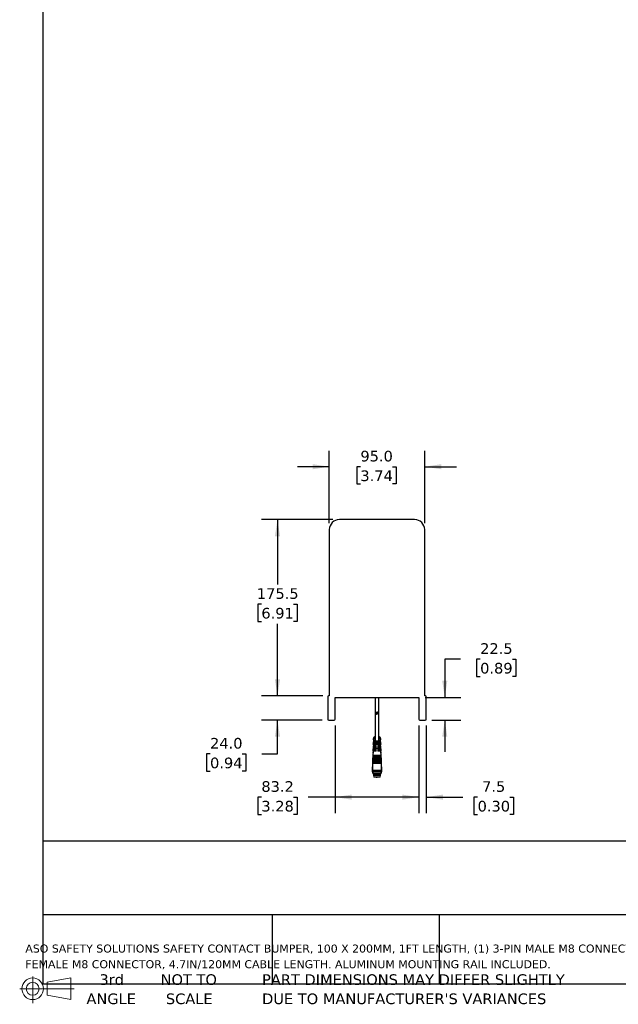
# Model space of a CAD drawing. Header units: millimetres. Extents: x 34 to 2457, y 34 to 1886.
# Tile 1 of 4: x 34 to 630, y 37 to 1017. Entities that reach past the tile are written whole.
import ezdxf

# ---------------------------------------------------------------- set-up
doc = ezdxf.new("R2010")
doc.units = ezdxf.units.MM
doc.header["$LTSCALE"] = 5
doc.linetypes.add('SLD-Solid', pattern=[0])
doc.layers.add('DIMENSIONS', color=140, linetype='SLD-Solid', lineweight=25)
doc.layers.add('TEXT', color=140, linetype='SLD-Solid', lineweight=25)
doc.styles.add('SLDTEXTSTYLE0', font='VERDANA.TTF')
doc.dimstyles.new('SLDDIMSTYLE0', dxfattribs={"dimtxt": 10.790039, "dimasz": 16.51, "dimexe": 0, "dimexo": 0.0625, "dimgap": 2.69751, "dimtad": 0, "dimtih": 1, "dimtoh": 1, "dimrnd": 1e-09, "dimzin": 4, "dimdsep": 46, "dimtxsty": 'SLDTEXTSTYLE0', "dimsah": 1, "dimcen": 0.09, "dimadec": 0, "dimazin": 1, "dimtfac": 1, "dimtmove": 0, "dimatfit": 0, "dimfxl": 0, "dimfrac": 2, "dimtolj": 1, "dimtzin": 12, "dimarcsym": 0})
doc.dimstyles.new('SLDDIMSTYLE1', dxfattribs={"dimtxt": 10.790039, "dimasz": 16.51, "dimexe": 0, "dimexo": 0.0625, "dimgap": 2.69751, "dimtad": 0, "dimtih": 1, "dimtoh": 1, "dimrnd": 1e-09, "dimzin": 12, "dimdsep": 46, "dimtxsty": 'SLDTEXTSTYLE0', "dimsah": 1, "dimcen": 0.09, "dimadec": 0, "dimazin": 3, "dimtfac": 1, "dimtofl": 0, "dimtmove": 0, "dimatfit": 3, "dimfxl": 0, "dimfrac": 2, "dimtolj": 1, "dimtzin": 12, "dimarcsym": 0})
doc.dimstyles.new('SLDDIMSTYLE2', dxfattribs={"dimtxt": 10.790039, "dimasz": 16.51, "dimexe": 0, "dimexo": 0.0625, "dimgap": 2.69751, "dimtad": 0, "dimtih": 1, "dimtoh": 1, "dimrnd": 1e-09, "dimzin": 12, "dimdsep": 46, "dimtxsty": 'SLDTEXTSTYLE0', "dimsah": 1, "dimcen": 0.09, "dimadec": 0, "dimazin": 3, "dimtfac": 1, "dimtmove": 0, "dimatfit": 0, "dimfxl": 0, "dimfrac": 2, "dimtolj": 1, "dimtzin": 12, "dimarcsym": 0})

# ---------------------------------------------------------------- blocks, each defined once
blk = doc.blocks.new('Block11')
at = {"color": 7, "linetype": 'SLD-Solid', "lineweight": 18}
for p, q in [((12.94, 26.55), (12.94, 0)), ((27.4, 20.84), (50.88, 25.16)), ((27.4, 7.98), (27.4, 20.84)), ((50.88, 25.16), (50.88, 3.66)), ((0, 14.41), (54.37, 14.41)), ((27.4, 7.98), (50.88, 3.66))]:
    blk.add_line(p, q, dxfattribs=at)
for radius in [10.75, 6.43]:
    blk.add_circle((12.94, 14.41), radius, dxfattribs=at)
blk = doc.blocks.new('Block12')
at = {"color": 7, "linetype": 'Continuous'}
blk.add_blockref('Block11', (0, 0), dxfattribs=at)
blk = doc.blocks.new('SW_NOTE_0')
at = {"layer": 'TEXT', "color": 0, "char_height": 7.9375, "attachment_point": 1, "style": 'SLDTEXTSTYLE0'}
for s, insert in [('ASO SAFETY SOLUTIONS SAFETY CONTACT BUMPER, 100 X 200MM, 1FT LENGTH, (1) 3-PIN MALE M8 CONNECTOR AND (1) 3-PIN ', (0, 10.08)), ('FEMALE M8 CONNECTOR, 4.7IN/120MM CABLE LENGTH. ALUMINUM MOUNTING RAIL INCLUDED.', (0, -5.5))]:
    blk.add_mtext(s, dxfattribs=dict(at, insert=insert))
blk = doc.blocks.new('SW_NOTE_0_3')
at = {"layer": 'TEXT', "color": 0, "char_height": 10.5833, "attachment_point": 1, "style": 'SLDTEXTSTYLE0'}
for s, insert in [('PART DIMENSIONS MAY DIFFER SLIGHTLY ', (0, 13.44)), ("DUE TO MANUFACTURER'S VARIANCES", (0, -5.67))]:
    blk.add_mtext(s, dxfattribs=dict(at, insert=insert))
blk = doc.blocks.new('SW_NOTE_0_4')
at = {"layer": 'TEXT', "color": 0, "char_height": 10.583, "attachment_point": 2, "style": 'SLDTEXTSTYLE0'}
for s, insert in [('NOT TO', (26.29, 13.44)), ('SCALE', (26.77, -5.67))]:
    blk.add_mtext(s, dxfattribs=dict(at, insert=insert))
blk = doc.blocks.new('SW_NOTE_0_5')
at = {"layer": 'TEXT', "color": 0, "char_height": 10.583, "attachment_point": 2, "style": 'SLDTEXTSTYLE0'}
for s, insert in [('3rd', (11.58, 13.44)), ('ANGLE', (11.09, -5.67))]:
    blk.add_mtext(s, dxfattribs=dict(at, insert=insert))
blk = doc.blocks.new('_D')
at = {"layer": 'DIMENSIONS'}
for p, q in [((342.56, 515.53), (342.56, 587.68)), ((437.56, 515.53), (437.56, 587.68)), ((342.56, 571.81), (310.81, 571.81)), ((373.51, 571.81), (369.89, 571.81)), ((369.89, 571.81), (369.89, 554.66)), ((405.58, 571.81), (409.2, 571.81)), ((409.2, 571.81), (409.2, 554.66)), ((437.56, 571.81), (469.31, 571.81)), ((369.89, 554.66), (373.51, 554.66)), ((409.2, 554.66), (405.58, 554.66))]:
    blk.add_line(p, q, dxfattribs=at)
for points in [[(342.56, 571.81), (326.05, 574.35), (326.05, 569.27)], [(437.56, 571.81), (454.07, 569.27), (454.07, 574.35)]]:
    blk.add_solid(points, dxfattribs=at)
at = {"layer": 'DIMENSIONS', "char_height": 10.583, "attachment_point": 1, "style": 'SLDTEXTSTYLE0'}
for s, insert in [('95.0', (373.51, 587.66)), ('3.74', (373.51, 568.1))]:
    blk.add_mtext(s, dxfattribs=dict(at, insert=insert))
blk = doc.blocks.new('_D_1')
at = {"layer": 'DIMENSIONS'}
for p, q in [((346.21, 519.18), (275.06, 519.18)), ((290.94, 519.18), (290.94, 454.58)), ((274.9, 435.02), (271.28, 435.02)), ((271.28, 435.02), (271.28, 417.87)), ((306.97, 435.02), (310.59, 435.02)), ((310.59, 435.02), (310.59, 417.87)), ((271.28, 417.87), (274.9, 417.87)), ((290.94, 343.68), (290.94, 415.45)), ((310.59, 417.87), (306.97, 417.87)), ((336.21, 343.68), (275.06, 343.68))]:
    blk.add_line(p, q, dxfattribs=at)
for points in [[(290.94, 519.18), (288.4, 502.67), (293.48, 502.67)], [(290.94, 343.68), (293.48, 360.19), (288.4, 360.19)]]:
    blk.add_solid(points, dxfattribs=at)
at = {"layer": 'DIMENSIONS', "char_height": 10.583, "attachment_point": 1, "style": 'SLDTEXTSTYLE0'}
for s, insert in [('175.5', (270.42, 450.88)), ('6.91', (274.9, 431.31))]:
    blk.add_mtext(s, dxfattribs=dict(at, insert=insert))
blk = doc.blocks.new('_D_2')
at = {"layer": 'DIMENSIONS'}
for p, q in [((290.94, 343.68), (290.94, 375.43)), ((336.21, 343.68), (275.06, 343.68)), ((335.59, 319.68), (275.06, 319.68)), ((290.94, 285.99), (290.94, 319.68)), ((223.79, 285.99), (220.17, 285.99)), ((220.17, 285.99), (220.17, 268.84)), ((255.85, 285.99), (259.48, 285.99)), ((259.48, 285.99), (259.48, 268.84)), ((275.31, 285.99), (290.94, 285.99)), ((220.17, 268.84), (223.79, 268.84)), ((259.48, 268.84), (255.85, 268.84))]:
    blk.add_line(p, q, dxfattribs=at)
for points in [[(290.94, 343.68), (293.48, 360.19), (288.4, 360.19)], [(290.94, 319.68), (288.4, 303.17), (293.48, 303.17)]]:
    blk.add_solid(points, dxfattribs=at)
at = {"layer": 'DIMENSIONS', "char_height": 10.583, "attachment_point": 1, "style": 'SLDTEXTSTYLE0'}
for s, insert in [('24.0', (223.79, 301.84)), ('0.94', (223.79, 282.28))]:
    blk.add_mtext(s, dxfattribs=dict(at, insert=insert))
blk = doc.blocks.new('_D_3')
at = {"layer": 'DIMENSIONS'}
for p, q in [((348.44, 314.33), (348.44, 227.07)), ((431.69, 314.33), (431.69, 227.07)), ((274.9, 242.94), (271.28, 242.94)), ((271.28, 242.94), (271.28, 225.79)), ((306.97, 242.94), (310.59, 242.94)), ((310.59, 242.94), (310.59, 225.79)), ((348.44, 242.94), (321.59, 242.94)), ((431.69, 242.94), (348.44, 242.94)), ((271.28, 225.79), (274.9, 225.79)), ((310.59, 225.79), (306.97, 225.79))]:
    blk.add_line(p, q, dxfattribs=at)
for points in [[(348.44, 242.94), (364.95, 240.4), (364.95, 245.48)], [(431.69, 242.94), (415.18, 245.48), (415.18, 240.4)]]:
    blk.add_solid(points, dxfattribs=at)
at = {"layer": 'DIMENSIONS', "char_height": 10.583, "attachment_point": 1, "style": 'SLDTEXTSTYLE0'}
for s, insert in [('83.2', (274.9, 258.8)), ('3.28', (274.9, 239.24))]:
    blk.add_mtext(s, dxfattribs=dict(at, insert=insert))
blk = doc.blocks.new('_D_4')
at = {"layer": 'DIMENSIONS'}
for p, q in [((431.69, 314.33), (431.69, 227.07)), ((439.19, 314.33), (439.19, 227.07)), ((431.69, 242.94), (399.94, 242.94)), ((439.19, 242.94), (475.61, 242.94)), ((490.23, 242.94), (486.61, 242.94)), ((486.61, 242.94), (486.61, 225.79)), ((522.3, 242.94), (525.92, 242.94)), ((525.92, 242.94), (525.92, 225.79)), ((486.61, 225.79), (490.23, 225.79)), ((525.92, 225.79), (522.3, 225.79))]:
    blk.add_line(p, q, dxfattribs=at)
for points in [[(431.69, 242.94), (415.18, 245.48), (415.18, 240.4)], [(439.19, 242.94), (455.7, 240.4), (455.7, 245.48)]]:
    blk.add_solid(points, dxfattribs=at)
at = {"layer": 'DIMENSIONS', "char_height": 10.583, "attachment_point": 1, "style": 'SLDTEXTSTYLE0'}
for s, insert in [('7.5', (494.72, 258.8)), ('0.30', (490.23, 239.24))]:
    blk.add_mtext(s, dxfattribs=dict(at, insert=insert))
blk = doc.blocks.new('_D_5')
at = {"layer": 'DIMENSIONS'}
for p, q in [((473.33, 380.28), (457.57, 380.28)), ((457.57, 380.28), (457.57, 342.18)), ((492.79, 380.28), (489.16, 380.28)), ((489.16, 380.28), (489.16, 363.13)), ((524.85, 380.28), (528.47, 380.28)), ((528.47, 380.28), (528.47, 363.13)), ((489.16, 363.13), (492.79, 363.13)), ((528.47, 363.13), (524.85, 363.13)), ((438.04, 342.18), (473.44, 342.18)), ((444.54, 319.68), (473.44, 319.68)), ((457.57, 319.68), (457.57, 287.93))]:
    blk.add_line(p, q, dxfattribs=at)
for points in [[(457.57, 342.18), (460.11, 358.69), (455.03, 358.69)], [(457.57, 319.68), (455.03, 303.17), (460.11, 303.17)]]:
    blk.add_solid(points, dxfattribs=at)
at = {"layer": 'DIMENSIONS', "char_height": 10.583, "attachment_point": 1, "style": 'SLDTEXTSTYLE0'}
for s, insert in [('22.5', (492.79, 396.14)), ('0.89', (492.79, 376.57))]:
    blk.add_mtext(s, dxfattribs=dict(at, insert=insert))

msp = doc.modelspace()

# ---------------------------------------------------------------- linework, layer by layer
for p, q in [((427.561, 519.18), (352.561, 519.18)), ((342.561, 509.18), (342.561, 343.68)), ((437.561, 343.68), (437.561, 509.18)), ((342.561, 343.68), (341.686, 343.685)), ((438.436, 343.685), (437.561, 343.68)), ((340.936, 342.935), (340.936, 320.68)), ((348.436, 342.18), (431.686, 342.18)), ((348.436, 320.68), (348.436, 342.18)), ((388.311, 342.18), (388.311, 327.93)), ((391.811, 326.43), (391.811, 342.18)), ((431.686, 342.18), (431.686, 320.68)), ((439.186, 320.68), (439.186, 342.935)), ((388.311, 327.93), (388.311, 327.18)), ((389.561, 326.68), (388.311, 327.93)), ((388.311, 326.515), (388.311, 298.78)), ((388.311, 326.515), (389.561, 325.265)), ((388.384, 326.68), (389.159, 326.68)), ((389.495, 326.265), (388.561, 326.265)), ((390.627, 326.265), (389.495, 326.265)), ((390.561, 327.68), (389.561, 326.68)), ((389.561, 325.265), (390.561, 326.265)), ((391.811, 326.43), (390.561, 327.68)), ((390.561, 326.265), (391.811, 325.015)), ((391.738, 326.265), (390.627, 326.265)), ((390.962, 326.68), (391.561, 326.68)), ((391.811, 325.015), (391.811, 325.765)), ((391.811, 298.78), (391.811, 325.015)), ((341.936, 319.68), (347.436, 319.68)), ((432.686, 319.68), (438.186, 319.68)), ((386.394, 297.93), (386.255, 294.73)), ((386.255, 294.73), (386.464, 294.73)), ((386.374, 295.73), (386.427, 296.93)), ((386.374, 295.73), (386.508, 295.73)), ((387.461, 297.93), (386.394, 297.93)), ((386.56, 296.93), (386.427, 296.93)), ((386.586, 302.33), (386.447, 299.13)), ((386.447, 299.13), (388.311, 299.13)), ((386.586, 297.53), (386.447, 294.33)), ((386.447, 294.33), (389.311, 294.33)), ((386.57, 300.13), (386.624, 301.33)), ((386.57, 300.13), (388.311, 300.13)), ((386.624, 296.53), (386.57, 295.33)), ((393.552, 295.33), (386.57, 295.33)), ((388.311, 302.33), (386.586, 302.33)), ((393.535, 297.53), (386.586, 297.53)), ((388.311, 301.33), (386.624, 301.33)), ((386.624, 296.53), (393.498, 296.53)), ((388.311, 303.58), (387.061, 302.33)), ((388.311, 298.78), (387.061, 297.53)), ((388.311, 294.33), (388.311, 293.13)), ((388.361, 298.83), (391.761, 298.83)), ((389.311, 293.13), (389.311, 294.33)), ((390.811, 294.33), (393.675, 294.33)), ((390.811, 294.33), (390.811, 293.13)), ((393.061, 302.33), (391.811, 303.58)), ((393.535, 302.33), (391.811, 302.33)), ((393.498, 301.33), (391.811, 301.33)), ((391.811, 300.13), (393.552, 300.13)), ((391.811, 299.13), (393.675, 299.13)), ((393.061, 297.53), (391.811, 298.78)), ((391.811, 293.13), (391.811, 294.33)), ((393.727, 297.93), (392.661, 297.93)), ((393.498, 301.33), (393.552, 300.13)), ((393.552, 295.33), (393.498, 296.53)), ((393.675, 299.13), (393.535, 302.33)), ((393.675, 294.33), (393.535, 297.53)), ((393.694, 296.93), (393.561, 296.93)), ((393.614, 295.73), (393.748, 295.73)), ((393.658, 294.73), (393.867, 294.73)), ((393.694, 296.93), (393.748, 295.73)), ((393.867, 294.73), (393.727, 297.93)), ((385.879, 286.125), (385.835, 285.126)), ((385.835, 285.126), (386.045, 285.117)), ((386.045, 285.126), (385.835, 285.126)), ((385.879, 286.125), (386.089, 286.125)), ((385.966, 288.123), (385.923, 287.124)), ((385.923, 287.124), (386.132, 287.115)), ((386.132, 287.124), (385.923, 287.124)), ((385.966, 288.123), (386.176, 288.123)), ((386.202, 293.53), (386.01, 289.122)), ((386.01, 289.122), (386.26, 289.111)), ((388.311, 289.122), (386.01, 289.122)), ((386.202, 288.73), (386.01, 284.322)), ((386.01, 284.322), (386.26, 284.311)), ((394.112, 284.322), (386.01, 284.322)), ((386.05, 284.32), (386.042, 284.127)), ((388.311, 293.53), (386.202, 293.53)), ((389.311, 288.73), (386.202, 288.73)), ((386.26, 284.311), (386.216, 283.323)), ((386.26, 289.111), (386.243, 288.73)), ((386.394, 293.13), (386.255, 289.93)), ((386.255, 289.93), (389.311, 289.93)), ((388.311, 289.111), (386.26, 289.111)), ((393.862, 284.311), (386.26, 284.311)), ((386.427, 292.13), (386.374, 290.93)), ((393.748, 290.93), (386.374, 290.93)), ((389.311, 293.13), (386.394, 293.13)), ((386.427, 292.13), (393.694, 292.13)), ((388.311, 289.93), (388.311, 288.73)), ((389.311, 288.73), (389.311, 289.93)), ((393.727, 293.13), (390.811, 293.13)), ((390.811, 289.93), (393.867, 289.93)), ((390.811, 289.93), (390.811, 288.73)), ((393.919, 288.73), (390.811, 288.73)), ((393.919, 293.53), (391.811, 293.53)), ((391.811, 288.73), (391.811, 289.93)), ((394.112, 289.122), (391.811, 289.122)), ((393.862, 289.111), (391.811, 289.111)), ((393.748, 290.93), (393.694, 292.13)), ((393.867, 289.93), (393.727, 293.13)), ((393.862, 289.111), (394.112, 289.122)), ((393.879, 288.73), (393.862, 289.111)), ((393.862, 284.311), (394.112, 284.322)), ((393.905, 283.323), (393.862, 284.311)), ((394.112, 289.122), (393.919, 293.53)), ((394.112, 284.322), (393.919, 288.73)), ((393.946, 288.123), (394.156, 288.123)), ((393.99, 287.115), (394.199, 287.124)), ((394.199, 287.124), (393.99, 287.124)), ((394.033, 286.125), (394.243, 286.125)), ((394.08, 284.127), (394.071, 284.32)), ((394.077, 285.117), (394.286, 285.126)), ((394.286, 285.126), (394.077, 285.126)), ((394.199, 287.124), (394.156, 288.123)), ((394.286, 285.126), (394.243, 286.125)), ((385.705, 282.129), (385.661, 281.13)), ((385.661, 281.13), (385.661, 276.33)), ((385.87, 281.13), (385.661, 281.13)), ((385.705, 277.329), (385.661, 276.33)), ((385.661, 276.33), (385.661, 269.33)), ((394.461, 276.33), (385.661, 276.33)), ((385.705, 282.129), (386.164, 282.129)), ((385.705, 277.329), (394.417, 277.329)), ((385.792, 284.127), (385.748, 283.128)), ((385.748, 283.128), (385.957, 283.119)), ((385.958, 283.128), (385.748, 283.128)), ((385.792, 279.327), (385.748, 278.328)), ((385.748, 278.328), (385.998, 278.317)), ((394.374, 278.328), (385.748, 278.328)), ((385.792, 284.127), (386.252, 284.127)), ((385.792, 279.327), (394.33, 279.327)), ((385.879, 281.325), (385.835, 280.326)), ((385.835, 280.326), (386.085, 280.315)), ((394.286, 280.326), (385.835, 280.326)), ((385.879, 281.325), (394.243, 281.325)), ((385.966, 283.323), (385.923, 282.324)), ((385.923, 282.324), (386.172, 282.313)), ((394.199, 282.324), (385.923, 282.324)), ((385.963, 282.322), (385.955, 282.129)), ((385.998, 278.317), (385.955, 277.329)), ((385.966, 283.323), (394.156, 283.323)), ((394.124, 278.317), (385.998, 278.317)), ((386.085, 280.315), (386.042, 279.327)), ((394.037, 280.315), (386.085, 280.315)), ((386.172, 282.313), (386.129, 281.325)), ((393.949, 282.313), (386.172, 282.313)), ((393.87, 284.127), (394.33, 284.127)), ((393.949, 282.313), (394.199, 282.324)), ((393.993, 281.325), (393.949, 282.313)), ((393.957, 282.129), (394.417, 282.129)), ((394.037, 280.315), (394.286, 280.326)), ((394.08, 279.327), (394.037, 280.315)), ((394.124, 278.317), (394.374, 278.328)), ((394.167, 277.329), (394.124, 278.317)), ((394.199, 282.324), (394.156, 283.323)), ((394.167, 282.129), (394.159, 282.322)), ((394.164, 283.119), (394.374, 283.128)), ((394.374, 283.128), (394.164, 283.128)), ((394.286, 280.326), (394.243, 281.325)), ((394.461, 281.13), (394.251, 281.13)), ((394.374, 283.128), (394.33, 284.127)), ((394.374, 278.328), (394.33, 279.327)), ((394.461, 281.13), (394.417, 282.129)), ((394.461, 276.33), (394.417, 277.329)), ((394.461, 276.33), (394.461, 281.13)), ((394.461, 269.33), (394.461, 276.33)), ((385.561, 273.13), (385.261, 272.83)), ((385.261, 272.83), (385.261, 268.43)), ((385.261, 272.83), (385.661, 272.83)), ((385.261, 268.43), (385.561, 268.13)), ((385.261, 268.43), (386.261, 268.43)), ((385.661, 273.73), (385.561, 273.63)), ((385.561, 273.63), (385.561, 273.13)), ((385.561, 273.63), (385.661, 273.63)), ((385.561, 273.13), (385.661, 273.13)), ((385.561, 268.13), (385.561, 267.23)), ((385.561, 268.13), (386.061, 268.13)), ((385.561, 267.23), (385.661, 267.13)), ((385.561, 267.23), (386.061, 267.23)), ((394.461, 269.33), (385.661, 269.33)), ((386.061, 267.13), (385.661, 267.13)), ((386.661, 268.83), (386.061, 268.23)), ((386.061, 268.23), (386.061, 266.43)), ((386.061, 268.23), (394.061, 268.23)), ((386.061, 266.43), (386.661, 265.83)), ((386.061, 266.43), (394.061, 266.43)), ((386.661, 265.33), (386.561, 265.23)), ((386.561, 265.23), (386.561, 264.73)), ((386.561, 265.23), (393.561, 265.23)), ((386.561, 264.73), (386.8, 262.817)), ((386.561, 264.73), (393.561, 264.73)), ((386.661, 269.33), (386.661, 268.83)), ((386.661, 268.83), (390.061, 268.83)), ((386.661, 265.83), (386.661, 265.33)), ((386.661, 265.83), (393.461, 265.83)), ((386.661, 265.33), (390.061, 265.33)), ((390.061, 268.83), (393.461, 268.83)), ((390.061, 265.33), (393.461, 265.33)), ((393.322, 262.817), (393.561, 264.73)), ((393.461, 268.83), (393.461, 269.33)), ((394.061, 268.23), (393.461, 268.83)), ((393.461, 265.83), (394.061, 266.43)), ((393.461, 265.33), (393.461, 265.83)), ((393.561, 265.23), (393.461, 265.33)), ((393.561, 264.73), (393.561, 265.23)), ((393.861, 268.43), (394.861, 268.43)), ((394.061, 266.43), (394.061, 268.23)), ((394.061, 268.13), (394.561, 268.13)), ((394.061, 267.23), (394.561, 267.23)), ((394.461, 267.13), (394.061, 267.13)), ((394.561, 273.63), (394.461, 273.73)), ((394.461, 273.63), (394.561, 273.63)), ((394.461, 273.13), (394.561, 273.13)), ((394.461, 272.83), (394.861, 272.83)), ((394.461, 267.13), (394.561, 267.23)), ((394.561, 273.13), (394.561, 273.63)), ((394.861, 272.83), (394.561, 273.13)), ((394.561, 268.13), (394.861, 268.43)), ((394.561, 267.23), (394.561, 268.13)), ((394.861, 268.43), (394.861, 272.83)), ((390.061, 262.817), (386.8, 262.817)), ((389.074, 262.81), (390.061, 262.81)), ((393.322, 262.817), (390.061, 262.817)), ((391.047, 262.81), (390.061, 262.81))]:
    msp.add_line(p, q)
for centre, radius, start, end in [((352.561, 509.18), 10, 90, 180), ((427.561, 509.18), 10, 360, 90), ((341.686, 342.935), 0.75, 90, 180), ((438.436, 342.935), 0.75, 0, 90), ((390.061, 327.18), 1.75, 163.39845, 196.60155), ((390.061, 328.18), 1.75, 196.60155, 315), ((390.061, 324.765), 1.75, 102.711711, 121.002719), ((390.061, 326.065), 0.6, 160.528779, 245.704811), ((390.061, 324.765), 1.75, 58.997281, 77.288289), ((390.061, 326.765), 1.75, 315, 343.39845), ((390.061, 325.765), 1.75, 0, 16.60155), ((341.936, 320.68), 1, 180, 270), ((347.436, 320.68), 1, 270, 360), ((432.686, 320.68), 1, 180, 270), ((438.186, 320.68), 1, 270, 0)]:
    msp.add_arc(centre, radius, start, end)
msp.add_open_spline([(390.061, 262.73), (390.061, 262.73), (390.061, 262.738), (390.061, 262.771), (390.061, 262.795), (390.061, 262.817)], degree=3, knots=[0, 0, 0, 0, 0.5, 0.5, 1, 1, 1, 1])
at = {"layer": 'TEXT'}
for p, q in [((57.15, 1885.95), (57.15, 57.15)), ((2457.45, 199.135), (57.15, 199.135)), ((2457.45, 125.73), (57.15, 125.73)), ((285.75, 125.73), (285.75, 57.15)), ((451.905, 125.73), (451.905, 57.15)), ((57.15, 57.15), (2457.45, 57.15))]:
    msp.add_line(p, q, dxfattribs=at)

# ---------------------------------------------------------------- block references
for name, p in [('SW_NOTE_0', (39.829, 86.117)), ('Block12', (34.19, 37.769)), ('SW_NOTE_0_5', (114.237, 53.177)), ('SW_NOTE_0_4', (176.286, 53.177)), ('SW_NOTE_0_3', (275.596, 53.177))]:
    msp.add_blockref(name, p, dxfattribs=at)

# ---------------------------------------------------------------- dimensions: what is measured, and where the dimension line sits
at = {"layer": 'DIMENSIONS'}
for base, p1, p2, dimstyle, picture, middle in [((437.561, 571.807), (342.561, 509.18), (437.561, 509.18), 'SLDDIMSTYLE0', '_D', (389.544, 571.807)), ((439.186, 242.942), (431.686, 320.68), (439.186, 320.68), 'SLDDIMSTYLE2', '_D_4', (506.267, 242.942))]:
    dim = msp.add_linear_dim(base=base, p1=p1, p2=p2, dimstyle=dimstyle, dxfattribs=at)
    dim.commit()
    dim.dimension.update_dxf_attribs({"geometry": picture, "text_midpoint": middle, "dimtype": 160})
for base, p1, p2, angle, dimstyle, picture, middle in [((290.936, 343.68), (352.561, 519.18), (342.561, 343.68), 90, 'SLDDIMSTYLE1', '_D_1', (290.936, 435.019)), ((457.568, 342.18), (438.186, 319.68), (431.686, 342.18), 90, 'SLDDIMSTYLE2', '_D_5', (457.568, 380.278)), ((290.936, 319.68), (342.561, 343.68), (341.936, 319.68), 90, 'SLDDIMSTYLE0', '_D_2', (290.936, 285.985)), ((348.436, 242.942), (431.686, 320.68), (348.436, 320.68), 0, 'SLDDIMSTYLE1', '_D_3', (290.936, 242.942))]:
    dim = msp.add_linear_dim(base=base, p1=p1, p2=p2, angle=angle, dimstyle=dimstyle, dxfattribs=at)
    dim.commit()
    dim.dimension.update_dxf_attribs({"geometry": picture, "text_midpoint": middle, "dimtype": 160})

doc.saveas('drawing.dxf')
